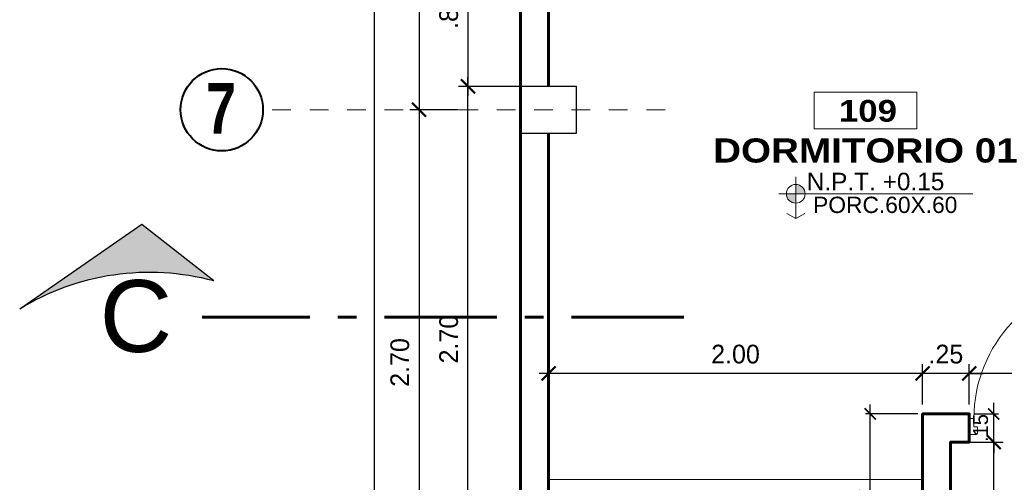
# Model space of a CAD drawing. Header units: metres. Extents: x -13 to 533, y -25 to 219.
# Tile 15 of 99: x -2.68 to 2.59, y 15.33 to 17.81. Entities that reach past the tile are written whole.
import ezdxf
from ezdxf.enums import TextEntityAlignment as Align

# ---------------------------------------------------------------- set-up
doc = ezdxf.new("R2010")
doc.units = ezdxf.units.M
doc.linetypes.add('ACAD_ISO10W100', pattern=[18, 12, -3, 0, -3])
doc.linetypes.add('DASHDOT', pattern=[1, 0.5, -0.25, 0, -0.25])
for name, color, linetype, lineweight in [('COLUMNAS', 5, 'Continuous', 80), ('CORTES', 252, 'Continuous', 25), ('COTAS', 4, 'Continuous', 13), ('EJES', 251, 'Continuous', 20), ('NPT', 255, 'Continuous', 13), ('Pluma 0.2', 252, 'Continuous', 20), ('PLUMA 0.8', 1, 'Continuous', 60), ('TEXTO', 14, 'Continuous', 40), ('Textos', 7, 'Continuous', 0), ('VANOS', 254, 'Continuous', 20)]:
    doc.layers.add(name, color=color, linetype=linetype, lineweight=lineweight)
doc.layers.add('PLUMA 0.05', color=7, linetype='Continuous', lineweight=5, true_color=0x9c9c9c)
doc.styles.add('ARIAL BLACK', font='txt', dxfattribs={"height": 0.1})
doc.styles.add('ARIALREG', font='arial.ttf')
doc.styles.add('joe1', font='impact.ttf')
doc.styles.add('STYLE1', font='arial.ttf', dxfattribs={"height": 0.3})
doc.styles.add('TEXTOCENT', font='GOTHIC.TTF')
doc.dimstyles.new('PLANTA50', dxfattribs={"dimscale": 0.5, "dimtxt": 0.2, "dimasz": 0.15, "dimexe": 0.1, "dimexo": 0.1, "dimgap": 0.1, "dimtad": 2, "dimzin": 7, "dimdsep": 46, "dimtxsty": 'TEXTOCENT', "dimblk": 'ARCHTICK', "dimcen": 0.2, "dimdle": 0.1, "dimclrd": 8, "dimclre": 8, "dimclrt": 256, "dimaunit": 1, "dimadec": 0, "dimazin": 0, "dimtfac": 1, "dimtix": 1, "dimtmove": 2, "dimatfit": 3, "dimldrblk": 'ARCHTICK', "dimfxl": 1, "dimtolj": 1, "dimtzin": 0, "dimarcsym": 0})

# ---------------------------------------------------------------- blocks, each defined once
blk = doc.blocks.new('A$C387263C3')
at = {"layer": 'PLUMA 0.05', "lineweight": 9}
blk.add_arc((0.0378, 0.108), 0.9309, 0, 86.67443, dxfattribs=at)
at = {"layer": 'Pluma 0.2', "lineweight": 9}
for p, q in [((0.0005, 0.997), (0.0005, 1.0044)), ((0.0005, 1.0044), (0.0035, 1.0044)), ((0.0005, 0.997), (0.0005, 1.0044)), ((0.0005, 1.0044), (0.0035, 1.0044)), ((0.0035, 0.997), (0.0005, 0.997)), ((0.0035, 0.997), (0.0005, 0.997)), ((0.0035, 0.9893), (0.0035, 1.0121)), ((0.0035, 0.9893), (0.0035, 1.0121)), ((0.0035, 1.0044), (0.0035, 0.997)), ((0.0035, 1.0044), (0.0035, 0.997)), ((0.0216, 1.018), (0.0123, 1.0203)), ((0.0216, 1.018), (0.0123, 1.0203)), ((0.0216, 0.9835), (0.0216, 1.018)), ((0.0216, 0.9835), (0.0216, 1.018)), ((0.0216, 1.0109), (0.0277, 1.0109)), ((0.0216, 1.0109), (0.0277, 1.0109)), ((0.0216, 0.9906), (0.0277, 0.9906)), ((0.0216, 0.9906), (0.0277, 0.9906)), ((0.0277, 0.9906), (0.0277, 1.0109)), ((0.0277, 0.9906), (0.0277, 1.0109)), ((0.0334, 1.027), (0.0378, 1.027)), ((0.0334, 1.027), (0.0378, 1.027)), ((0.0918, 1.0373), (0.0378, 1.0373)), ((0.0378, 1.0373), (0.0918, 1.0373)), ((0.0378, 0.9705), (0.0378, 1.0373)), ((0.0918, 1.0373), (0.0378, 1.0373)), ((0.0378, 1.0373), (0.0918, 1.0373)), ((0.0378, 0.9705), (0.0378, 1.0373)), ((0.0918, 0.9362), (0.0918, 1.0373)), ((0.0918, 0.9362), (0.0918, 1.0373)), ((0.0962, 1.027), (0.0918, 1.027)), ((0.0962, 1.027), (0.0918, 1.027)), ((0.108, 1.0109), (0.1019, 1.0109)), ((0.1019, 0.9906), (0.1019, 1.0109)), ((0.108, 1.0109), (0.1019, 1.0109)), ((0.1019, 0.9906), (0.1019, 1.0109)), ((0.108, 0.9906), (0.1019, 0.9906)), ((0.108, 0.9906), (0.1019, 0.9906)), ((0.108, 1.018), (0.1192, 1.0203)), ((0.108, 1.018), (0.1192, 1.0203)), ((0.108, 0.9835), (0.108, 1.018)), ((0.108, 0.9835), (0.108, 1.018)), ((0.128, 0.9893), (0.128, 1.0121)), ((0.128, 0.9893), (0.128, 1.0121)), ((0.0216, 0.9835), (0.0123, 0.9812)), ((0.0216, 0.9835), (0.0123, 0.9812)), ((0.0334, 0.9744), (0.0378, 0.9744)), ((0.0334, 0.9744), (0.0378, 0.9744)), ((0.0706, 0.9705), (0.0378, 0.9705)), ((0.0706, 0.9705), (0.0378, 0.9705)), ((0.0447, 0.9683), (0.0378, 0.9683)), ((0.0447, 0.9683), (0.0378, 0.9683)), ((0.0447, 0.9614), (0.0447, 0.9683)), ((0.0447, 0.9614), (0.0447, 0.9683)), ((0.0468, 0.9683), (0.0684, 0.9683)), ((0.0684, 0.9683), (0.0468, 0.9683)), ((0.0468, 0.5394), (0.0468, 0.9683)), ((0.0468, 0.514), (0.0468, 0.9683)), ((0.0468, 0.9683), (0.0684, 0.9683)), ((0.0684, 0.9683), (0.0468, 0.9683)), ((0.0468, 0.5394), (0.0468, 0.9683)), ((0.0468, 0.514), (0.0468, 0.9683)), ((0.0684, 0.9293), (0.0676, 0.9285)), ((0.0684, 0.9293), (0.0676, 0.9285)), ((0.0684, 0.9276), (0.0676, 0.9285)), ((0.0684, 0.9276), (0.0676, 0.9285)), ((0.0684, 0.9293), (0.0684, 0.9683)), ((0.0684, 0.9293), (0.0684, 0.9683)), ((0.0684, 0.5394), (0.0684, 0.9276)), ((0.0684, 0.514), (0.0684, 0.9276)), ((0.0684, 0.5394), (0.0684, 0.9276)), ((0.0684, 0.514), (0.0684, 0.9276)), ((0.0706, 0.9293), (0.0706, 0.9705)), ((0.0706, 0.9293), (0.0706, 0.9705)), ((0.0849, 0.9293), (0.0706, 0.9293)), ((0.0849, 0.9293), (0.0706, 0.9293)), ((0.0754, 0.2225), (0.0754, 0.9293)), ((0.0754, 0.2225), (0.0754, 0.9293)), ((0.0818, 0.2225), (0.0818, 0.9293)), ((0.0818, 0.2225), (0.0818, 0.9293)), ((0.0849, 0.9293), (0.0918, 0.9362)), ((0.0849, 0.9293), (0.0918, 0.9362)), ((0.0882, 0.2193), (0.0882, 0.9325)), ((0.0882, 0.2193), (0.0882, 0.9325)), ((0.09, 0.2174), (0.09, 0.9344)), ((0.09, 0.2174), (0.09, 0.9344)), ((0.0962, 0.9744), (0.0918, 0.9744)), ((0.0962, 0.9744), (0.0918, 0.9744)), ((0.0918, 0.2156), (0.0918, 0.9362)), ((0.0918, 0.2156), (0.0918, 0.9362)), ((0.108, 0.9835), (0.1192, 0.9812)), ((0.108, 0.9835), (0.1192, 0.9812)), ((0.0468, 0.5394), (0.0468, 0.1835)), ((0.0468, 0.5394), (0.0468, 0.1835)), ((0.0684, 0.5394), (0.0684, 0.2242)), ((0.0684, 0.5394), (0.0684, 0.2242)), ((0.0468, 0.514), (0.0468, 0.1835)), ((0.0468, 0.514), (0.0468, 0.1835)), ((0.0684, 0.514), (0.0684, 0.2242)), ((0.0684, 0.514), (0.0684, 0.2242)), ((0.0684, 0.2242), (0.0676, 0.2233)), ((0.0684, 0.2242), (0.0676, 0.2233)), ((0.0684, 0.2225), (0.0676, 0.2233)), ((0.0684, 0.2225), (0.0676, 0.2233)), ((0.0684, 0.2225), (0.0684, 0.1835)), ((0.0684, 0.2225), (0.0684, 0.1835)), ((0.0706, 0.2225), (0.0706, 0.1813)), ((0.0849, 0.2225), (0.0706, 0.2225)), ((0.0706, 0.2225), (0.0706, 0.1813)), ((0.0849, 0.2225), (0.0706, 0.2225)), ((0.0849, 0.2225), (0.0918, 0.2156)), ((0.0849, 0.2225), (0.0918, 0.2156)), ((0.0918, 0.2156), (0.0918, 0.1145)), ((0.0918, 0.2156), (0.0918, 0.1145)), ((0.0447, 0.1835), (0.0378, 0.1835)), ((0.0447, 0.1835), (0.0378, 0.1835)), ((0.0378, 0.1813), (0.0378, 0.1145)), ((0.0706, 0.1813), (0.0378, 0.1813)), ((0.0378, 0.1813), (0.0378, 0.1145)), ((0.0706, 0.1813), (0.0378, 0.1813)), ((0.0447, 0.1904), (0.0447, 0.1835)), ((0.0447, 0.1904), (0.0447, 0.1835)), ((0.0468, 0.1835), (0.0684, 0.1835)), ((0.0684, 0.1835), (0.0468, 0.1835)), ((0.0468, 0.1835), (0.0684, 0.1835)), ((0.0684, 0.1835), (0.0468, 0.1835)), ((0, 0), (0, 0.108)), ((0, 0.108), (0.0313, 0.108)), ((0, 0), (0, 0.108)), ((0, 0.108), (0.0313, 0.108)), ((0.0313, 0.0518), (0.0313, 0.108)), ((0.0313, 0.0518), (0.0313, 0.108)), ((0.0335, 0.054), (0.0335, 0.108)), ((0.0335, 0.108), (0.0356, 0.108)), ((0.0335, 0.054), (0.0335, 0.108)), ((0.0335, 0.108), (0.0356, 0.108)), ((0.0356, 0.054), (0.0356, 0.108)), ((0.0356, 0.054), (0.0356, 0.108)), ((0.0918, 0.1145), (0.0378, 0.1145)), ((0.0378, 0.1145), (0.0918, 0.1145)), ((0.0918, 0.1145), (0.0378, 0.1145)), ((0.0378, 0.1145), (0.0918, 0.1145)), ((0.0378, 0.1102), (0.0378, 0.1123)), ((0.0918, 0.1123), (0.0378, 0.1123)), ((0.0378, 0.1102), (0.0378, 0.1123)), ((0.0918, 0.1123), (0.0378, 0.1123)), ((0.0378, 0.1102), (0.0918, 0.1102)), ((0.0378, 0.1102), (0.0918, 0.1102)), ((0.0918, 0.1123), (0.0918, 0.1102)), ((0.0918, 0.1123), (0.0918, 0.1102)), ((0.9687, 0.0518), (0.9687, 0.108)), ((1, 0.108), (0.9687, 0.108)), ((0.9687, 0.0518), (0.9687, 0.108)), ((1, 0.108), (0.9687, 0.108)), ((1, 0), (1, 0.108)), ((1, 0), (1, 0.108)), ((0, 0), (0.0471, 0)), ((0, 0), (0.0471, 0)), ((0.0313, 0.0518), (0.054, 0.0518)), ((0.0313, 0.0518), (0.054, 0.0518)), ((0.0356, 0.054), (0.0335, 0.054)), ((0.0356, 0.054), (0.0335, 0.054)), ((0.0471, 0), (0.054, 0.0069)), ((0.0471, 0), (0.054, 0.0069)), ((0.054, 0.0069), (0.054, 0.0518)), ((0.054, 0.0069), (0.054, 0.0518)), ((0.9687, 0.0518), (0.946, 0.0518)), ((0.946, 0.0069), (0.946, 0.0518)), ((0.9687, 0.0518), (0.946, 0.0518)), ((0.946, 0.0069), (0.946, 0.0518)), ((0.9529, 0), (0.946, 0.0069)), ((0.9529, 0), (0.946, 0.0069)), ((1, 0), (0.9529, 0)), ((1, 0), (0.9529, 0))]:
    blk.add_line(p, q, dxfattribs=at)
for centre, major_axis, ratio, start_param, end_param in [((0.0116, 1.0121), (0.00575, 0.00575), 1, 0.703792, 2.356194), ((0.0116, 1.0121), (0.00575, 0.00575), 1, 0.703792, 2.356194), ((0.0116, 0.9893), (0.00575, -0.00575), 1, 3.926991, 5.579394), ((0.0116, 0.9893), (0.00575, -0.00575), 1, 3.926991, 5.579394), ((0.0078, 1.0271), (0.0182, 0.0182), 1, -1.468973, -0.787147), ((0.0078, 1.0271), (0.0182, 0.0182), 1, -1.468973, -0.787147), ((0.0078, 0.9744), (0.0182, -0.0182), 1, 0.787147, 1.468973), ((0.0078, 0.9744), (0.0182, -0.0182), 1, 0.787147, 1.468973), ((0.1218, 1.0271), (0.0182, -0.0182), 1, 3.92874, 4.610566), ((0.1218, 1.0271), (0.0182, -0.0182), 1, 3.92874, 4.610566), ((0.1218, 0.9744), (0.0182, 0.0182), 1, 1.672619, 2.354445), ((0.1218, 0.9744), (0.0182, 0.0182), 1, 1.672619, 2.354445), ((0.1198, 1.0121), (0.00575, 0.00575), 1, -0.785398, 0.867005), ((0.1198, 1.0121), (0.00575, 0.00575), 1, -0.785398, 0.867005), ((0.1198, 0.9893), (0.00575, -0.00575), 1, 5.41618, 7.068584), ((0.1198, 0.9893), (0.00575, -0.00575), 1, 5.41618, 7.068584), ((0.0447, 0.9683), (0.00485, -0.00485), 1, 3.926991, 5.497787), ((0.0447, 0.9683), (0.00485, -0.00485), 1, 3.926991, 5.497787), ((0.0447, 0.1835), (0.00485, 0.00485), 1, 0.785398, 2.356194), ((0.0447, 0.1835), (0.00485, 0.00485), 1, 0.785398, 2.356194), ((0.0356, 0.1102), (0.00153, 0.00153), 0.999998, 2.531896, 8.815081), ((0.0356, 0.1102), (0.00153, 0.00153), 0.999998, 2.531896, 8.815081)]:
    blk.add_ellipse(centre, major_axis=major_axis, ratio=ratio, start_param=start_param, end_param=end_param, dxfattribs=at)
blk = doc.blocks.new('_ARCHTICK')
at = {"color": 0, "linetype": 'ByBlock', "const_width": 0.15}
blk.add_lwpolyline([(-0.5, -0.5), (0.5, 0.5)], dxfattribs=at)
blk = doc.blocks.new('*D131')
at = {"layer": 'COTAS', "color": 8, "lineweight": -2, "transparency": 16777216}
for p, q in [((-0.7818, 20.05), (-0.7818, -0.05)), ((-0.05, 20), (-0.8318, 20)), ((-0.1, 0), (-0.8318, 0))]:
    blk.add_line(p, q, dxfattribs=at)
at = {"layer": 'Defpoints', "color": 0, "lineweight": 5, "transparency": 16777216}
for p in [(0, 20), (-0.7818, 0), (-0.05, 0)]:
    blk.add_point(p, dxfattribs=at)
at = {"layer": 'COTAS', "color": 8, "lineweight": -2, "transparency": 16777216, "xscale": 0.075, "yscale": 0.075, "zscale": 0.075}
for p, rotation in [((-0.7818, 20), 90), ((-0.7818, 0), 270)]:
    blk.add_blockref('_ARCHTICK', p, dxfattribs=dict(at, rotation=rotation))
at = {"layer": 'COTAS', "transparency": 16777216, "insert": (-0.8844, 10), "char_height": 0.1, "attachment_point": 5, "rotation": 90, "style": 'TEXTOCENT'}
blk.add_mtext('\\A1;20.00', dxfattribs=at)
blk = doc.blocks.new('*D145')
at = {"layer": 'COTAS', "color": 8, "lineweight": -2, "transparency": 16777216}
for p, q in [((-0.2808, 14.7), (-0.2808, 17.5)), ((-0.05, 17.45), (-0.3308, 17.45)), ((-0.05, 14.75), (-0.3308, 14.75))]:
    blk.add_line(p, q, dxfattribs=at)
at = {"layer": 'Defpoints', "color": 0, "lineweight": 5, "transparency": 16777216}
for p in [(-0.2808, 17.45), (0, 17.45), (0, 14.75)]:
    blk.add_point(p, dxfattribs=at)
at = {"layer": 'COTAS', "color": 8, "lineweight": -2, "transparency": 16777216, "xscale": 0.075, "yscale": 0.075, "zscale": 0.075}
for p, rotation in [((-0.2808, 17.45), 90), ((-0.2808, 14.75), 270)]:
    blk.add_blockref('_ARCHTICK', p, dxfattribs=dict(at, rotation=rotation))
at = {"layer": 'COTAS', "transparency": 16777216, "insert": (-0.3833, 16.1), "char_height": 0.1, "attachment_point": 5, "rotation": 90, "style": 'TEXTOCENT'}
blk.add_mtext('\\A1;2.70', dxfattribs=at)
blk = doc.blocks.new('*D151')
at = {"layer": 'COTAS', "color": 8, "lineweight": -2, "transparency": 16777216}
for p, q in [((-0.5421, 17.375), (-0.5421, 14.575)), ((-0.3308, 17.325), (-0.5921, 17.325)), ((-0.3308, 14.625), (-0.5921, 14.625))]:
    blk.add_line(p, q, dxfattribs=at)
at = {"layer": 'Defpoints', "color": 0, "lineweight": 5, "transparency": 16777216}
for p in [(-0.2808, 17.325), (-0.5421, 14.625), (-0.2808, 14.625)]:
    blk.add_point(p, dxfattribs=at)
at = {"layer": 'COTAS', "color": 8, "lineweight": -2, "transparency": 16777216, "xscale": 0.075, "yscale": 0.075, "zscale": 0.075}
for p, rotation in [((-0.5421, 17.325), 90), ((-0.5421, 14.625), 270)]:
    blk.add_blockref('_ARCHTICK', p, dxfattribs=dict(at, rotation=rotation))
at = {"layer": 'COTAS', "transparency": 16777216, "insert": (-0.6446, 15.975), "char_height": 0.1, "attachment_point": 5, "rotation": 90, "style": 'TEXTOCENT'}
blk.add_mtext('\\A1;2.70', dxfattribs=at)
blk = doc.blocks.new('*D152')
at = {"layer": 'COTAS', "color": 8, "lineweight": -2, "transparency": 16777216}
for p, q in [((-0.5421, 20.05), (-0.5421, 17.275)), ((-0.3308, 20), (-0.5921, 20)), ((-0.3308, 17.325), (-0.5921, 17.325))]:
    blk.add_line(p, q, dxfattribs=at)
at = {"layer": 'Defpoints', "color": 0, "lineweight": 5, "transparency": 16777216}
for p in [(-0.2808, 20), (-0.5421, 17.325), (-0.2808, 17.325)]:
    blk.add_point(p, dxfattribs=at)
at = {"layer": 'COTAS', "color": 8, "lineweight": -2, "transparency": 16777216, "xscale": 0.075, "yscale": 0.075, "zscale": 0.075}
for p, rotation in [((-0.5421, 20), 90), ((-0.5421, 17.325), 270)]:
    blk.add_blockref('_ARCHTICK', p, dxfattribs=dict(at, rotation=rotation))
at = {"layer": 'COTAS', "transparency": 16777216, "insert": (-0.6446, 18.6625), "char_height": 0.1, "attachment_point": 5, "rotation": 90, "style": 'TEXTOCENT'}
blk.add_mtext('\\A1;2.68', dxfattribs=at)
blk = doc.blocks.new('A$C7ABB6997')
at = {"layer": 'EJES', "color": 250, "linetype": 'DASHDOT', "ltscale": 0.01}
blk.add_line((0.22, 0.6), (0.22, 2.75), dxfattribs=at)
at = {"layer": 'EJES', "color": 250, "lineweight": 40}
blk.add_circle((0.22, 2.97), 0.22, dxfattribs=at)
blk = doc.blocks.new('*D162')
at = {"layer": 'COTAS', "color": 251, "linetype": 'Continuous', "lineweight": -2, "transparency": 16777216}
for p, q in [((1.8698, 14.7), (1.8698, 15.75)), ((2.125, 15.7), (1.8448, 15.7)), ((2.1256, 14.75), (1.8448, 14.75))]:
    blk.add_line(p, q, dxfattribs=at)
at = {"layer": 'Defpoints', "color": 0, "linetype": 'Continuous', "lineweight": 5, "transparency": 16777216}
for p in [(1.8698, 15.7), (2.15, 15.7), (2.1506, 14.75)]:
    blk.add_point(p, dxfattribs=at)
at = {"layer": 'COTAS', "color": 251, "linetype": 'Continuous', "lineweight": -2, "transparency": 16777216, "xscale": 0.06, "yscale": 0.06, "zscale": 0.06}
for p, rotation in [((1.8698, 15.7), 90), ((1.8698, 14.75), 270)]:
    blk.add_blockref('_ARCHTICK', p, dxfattribs=dict(at, rotation=rotation))
at = {"layer": 'COTAS', "color": 2, "linetype": 'Continuous', "lineweight": 5, "transparency": 16777216, "insert": (1.7998, 15.225), "char_height": 0.08, "attachment_point": 5, "rotation": 90}
blk.add_mtext('\\A1;.95', dxfattribs=at)
blk = doc.blocks.new('*D163')
at = {"layer": 'COTAS', "color": 8, "lineweight": -2, "transparency": 16777216}
for p, q in [((2.1494, 15.75), (2.1494, 15.9666)), ((2.3994, 15.75), (2.3994, 15.9666)), ((2.1494, 15.9166), (2.0744, 15.9166)), ((2.3994, 15.9166), (2.1494, 15.9166)), ((2.3994, 15.9166), (2.4744, 15.9166))]:
    blk.add_line(p, q, dxfattribs=at)
at = {"layer": 'Defpoints', "color": 0, "lineweight": 5, "transparency": 16777216}
for p in [(2.1494, 15.9166), (2.1494, 15.7), (2.3994, 15.7)]:
    blk.add_point(p, dxfattribs=at)
at = {"layer": 'COTAS', "color": 8, "lineweight": -2, "transparency": 16777216, "xscale": 0.075, "yscale": 0.075, "zscale": 0.075}
blk.add_blockref('_ARCHTICK', (2.1494, 15.9166), dxfattribs=at)
at = {"layer": 'COTAS', "color": 8, "lineweight": -2, "transparency": 16777216, "xscale": 0.075, "yscale": 0.075, "zscale": 0.075, "rotation": 180}
blk.add_blockref('_ARCHTICK', (2.3994, 15.9166), dxfattribs=at)
at = {"layer": 'COTAS', "transparency": 16777216, "insert": (2.2744, 16.0192), "char_height": 0.1, "attachment_point": 5, "style": 'TEXTOCENT'}
blk.add_mtext('\\A1;.25', dxfattribs=at)
blk = doc.blocks.new('*D164')
at = {"layer": 'COTAS', "color": 8, "lineweight": -2, "transparency": 16777216}
for p, q in [((0.15, 15.75), (0.15, 15.9666)), ((2.1494, 15.75), (2.1494, 15.9666)), ((2.1994, 15.9166), (0.1, 15.9166))]:
    blk.add_line(p, q, dxfattribs=at)
at = {"layer": 'Defpoints', "color": 0, "lineweight": 5, "transparency": 16777216}
for p in [(0.15, 15.9166), (0.15, 15.7), (2.1494, 15.7)]:
    blk.add_point(p, dxfattribs=at)
at = {"layer": 'COTAS', "color": 8, "lineweight": -2, "transparency": 16777216, "xscale": 0.075, "yscale": 0.075, "zscale": 0.075, "rotation": 180}
blk.add_blockref('_ARCHTICK', (0.15, 15.9166), dxfattribs=at)
at = {"layer": 'COTAS', "color": 8, "lineweight": -2, "transparency": 16777216, "xscale": 0.075, "yscale": 0.075, "zscale": 0.075}
blk.add_blockref('_ARCHTICK', (2.1494, 15.9166), dxfattribs=at)
at = {"layer": 'COTAS', "transparency": 16777216, "insert": (1.1497, 16.0192), "char_height": 0.1, "attachment_point": 5, "style": 'TEXTOCENT'}
blk.add_mtext('\\A1;2.00', dxfattribs=at)
blk = doc.blocks.new('*D167')
at = {"layer": 'COTAS', "color": 8, "lineweight": -2, "transparency": 16777216}
for p, q in [((2.3994, 15.75), (2.3994, 15.9666)), ((3.1994, 15.7498), (3.1994, 15.9666)), ((3.2494, 15.9166), (2.3494, 15.9166))]:
    blk.add_line(p, q, dxfattribs=at)
at = {"layer": 'Defpoints', "color": 0, "lineweight": 5, "transparency": 16777216}
for p in [(2.3994, 15.9166), (2.3994, 15.7), (3.1994, 15.6998)]:
    blk.add_point(p, dxfattribs=at)
at = {"layer": 'COTAS', "color": 8, "lineweight": -2, "transparency": 16777216, "xscale": 0.075, "yscale": 0.075, "zscale": 0.075, "rotation": 180}
blk.add_blockref('_ARCHTICK', (2.3994, 15.9166), dxfattribs=at)
at = {"layer": 'COTAS', "color": 8, "lineweight": -2, "transparency": 16777216, "xscale": 0.075, "yscale": 0.075, "zscale": 0.075}
blk.add_blockref('_ARCHTICK', (3.1994, 15.9166), dxfattribs=at)
at = {"layer": 'COTAS', "transparency": 16777216, "insert": (2.7994, 16.0192), "char_height": 0.1, "attachment_point": 5, "style": 'TEXTOCENT'}
blk.add_mtext('\\A1;.80', dxfattribs=at)
blk = doc.blocks.new('A$C28C3425A')
at = {"layer": 'CORTES'}
h = blk.add_hatch(color=256, dxfattribs=at)
h.dxf.hatch_style = 1
h.paths.add_polyline_path([(0.5651, 0.6663), (0, 0.2222, -0.206782), (1.5253, 0)])
for p, q in [((0.5651, 0.6663), (0, 0.2222)), ((1.5253, 0), (0.5651, 0.6663))]:
    blk.add_line(p, q, dxfattribs=at)
blk.add_arc((0.5056, -1.6542), 1.9433, 58.34748, 105.07982, dxfattribs=at)
blk = doc.blocks.new('rtyjety')
at = {"layer": 'NPT', "lineweight": 20, "extrusion": (-1.47885e-11, -2.65303e-07, 1)}
h = blk.add_hatch(color=256, dxfattribs=at)
h.paths.add_polyline_path([(-24.4202, -23.5312), (-24.4202, -23.6249), (-24.3264, -23.6249, 0.414214)])
h.paths.add_polyline_path([(-24.4202, -23.6249), (-24.5139, -23.6249, 0.414214), (-24.4202, -23.7187)])
at = {"layer": 'NPT', "lineweight": 20, "extrusion": (-1.2658e-11, -2.65304e-07, 1)}
for p, q in [((-24.4202, -23.4537, 0), (-24.4202, -23.8712, 0)), ((-24.5882, -23.6249, 0), (-22.6454, -23.6249, 0)), ((-24.4202, -23.8712, 0), (-24.5106, -23.8231, 0)), ((-24.4202, -23.8712, 0), (-24.3297, -23.8231, 0))]:
    blk.add_line(p, q, dxfattribs=at)
blk.add_circle((-24.4202, -23.6249, 0), 0.0938, dxfattribs=at)
blk = doc.blocks.new('NOMBRES AMBIENTES DIFER 1')
at = {"layer": 'Textos', "color": 8}
blk.add_lwpolyline([(0.243, 1.342), (1.6, 1.342), (1.6, 0.858), (0.243, 0.858)], close=True, dxfattribs=at)
at = {"layer": 'NPT', "extrusion": (1.2658e-11, 2.65304e-07, 1), "xscale": 1.318472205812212, "yscale": 1.318472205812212, "zscale": 1.318472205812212, "rotation": 359.9999999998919}
blk.add_blockref('rtyjety', (32.197, 31.148, 0), dxfattribs=at)
at = {"layer": 'Textos', "color": 30, "style": 'STYLE1'}
blk.add_text('N.P.T.', height=0.2307, rotation=360, dxfattribs=at).set_placement((0.145, 0.046))
at = {"layer": 'Textos', "color": 8, "style": 'ARIAL BLACK'}
blk.add_attdef('B-300', text='', height=0.287, rotation=360, dxfattribs=at).set_placement((0.954, 0.951), align=Align.CENTER)
at = {"layer": 'Textos', "style": 'ARIAL BLACK'}
blk.add_attdef('NOMBRE', text='', height=0.319, rotation=360, dxfattribs=at).set_placement((1.012, 0.413), align=Align.CENTER)
at = {"layer": 'Textos', "color": 30, "style": 'STYLE1'}
blk.add_attdef('0.00', (1.149, 0.046), '', height=0.231, rotation=360, dxfattribs=at)
at = {"layer": 'Textos', "color": 35, "style": 'STYLE1'}
for tag, p in [('PISO:', (0.186, -0.468)), ('SERIE', (0.161, -0.763)), ('COLOR', (0.119, -1.093))]:
    blk.add_attdef(tag, p, '', height=0.215, rotation=360, dxfattribs=at)
blk = doc.blocks.new('YE')
at = {"layer": 'COLUMNAS', "color": 160, "linetype": 'Continuous', "lineweight": 30}
blk.add_lwpolyline([(299.7628, 95.7808), (299.4628, 95.7808), (299.4628, 95.5308), (299.7628, 95.5308)], close=True, dxfattribs=at)
blk = doc.blocks.new('*D491')
at = {"layer": 'COTAS', "color": 8, "lineweight": -2, "transparency": 16777216}
for p, q in [((-0.2808, 18.3), (-0.2808, 17.4)), ((0.1, 18.25), (-0.3308, 18.25)), ((0.1, 17.45), (-0.3308, 17.45))]:
    blk.add_line(p, q, dxfattribs=at)
at = {"layer": 'Defpoints', "color": 0, "lineweight": 5, "transparency": 16777216}
for p in [(0.15, 18.25), (-0.2808, 17.45), (0.15, 17.45)]:
    blk.add_point(p, dxfattribs=at)
at = {"layer": 'COTAS', "color": 8, "lineweight": -2, "transparency": 16777216, "xscale": 0.075, "yscale": 0.075, "zscale": 0.075}
for p, rotation in [((-0.2808, 18.25), 90), ((-0.2808, 17.45), 270)]:
    blk.add_blockref('_ARCHTICK', p, dxfattribs=dict(at, rotation=rotation))
at = {"layer": 'COTAS', "transparency": 16777216, "insert": (-0.3833, 17.85), "char_height": 0.1, "attachment_point": 5, "rotation": 90, "style": 'TEXTOCENT'}
blk.add_mtext('\\A1;.80', dxfattribs=at)
blk = doc.blocks.new('*D570')
at = {"layer": 'COTAS', "color": 8, "lineweight": -2, "transparency": 16777216}
for p, q in [((2.53, 14.7), (2.53, 15.6)), ((2.35, 15.55), (2.58, 15.55)), ((2.2, 14.75), (2.58, 14.75))]:
    blk.add_line(p, q, dxfattribs=at)
at = {"layer": 'Defpoints', "color": 0, "lineweight": 5, "transparency": 16777216}
for p in [(2.3, 15.55), (2.53, 15.55), (2.15, 14.75)]:
    blk.add_point(p, dxfattribs=at)
at = {"layer": 'COTAS', "color": 8, "lineweight": -2, "transparency": 16777216, "xscale": 0.075, "yscale": 0.075, "zscale": 0.075}
for p, rotation in [((2.53, 15.55), 90), ((2.53, 14.75), 270)]:
    blk.add_blockref('_ARCHTICK', p, dxfattribs=dict(at, rotation=rotation))
at = {"layer": 'COTAS', "transparency": 16777216, "insert": (2.6325, 15.15), "char_height": 0.1, "attachment_point": 5, "rotation": 90, "style": 'TEXTOCENT'}
blk.add_mtext('\\A1;.80', dxfattribs=at)
blk = doc.blocks.new('*D571')
at = {"layer": 'COTAS', "color": 251, "linetype": 'Continuous', "lineweight": -2, "transparency": 16777216}
for p, q in [((2.53, 15.7), (2.53, 15.76)), ((2.4244, 15.7), (2.555, 15.7)), ((2.53, 15.55), (2.53, 15.7)), ((2.325, 15.55), (2.555, 15.55)), ((2.53, 15.55), (2.53, 15.49))]:
    blk.add_line(p, q, dxfattribs=at)
at = {"layer": 'Defpoints', "color": 0, "linetype": 'Continuous', "lineweight": 5, "transparency": 16777216}
for p in [(2.3994, 15.7), (2.53, 15.7), (2.3, 15.55)]:
    blk.add_point(p, dxfattribs=at)
at = {"layer": 'COTAS', "color": 251, "linetype": 'Continuous', "lineweight": -2, "transparency": 16777216, "xscale": 0.06, "yscale": 0.06, "zscale": 0.06}
for p, rotation in [((2.53, 15.7), 270), ((2.53, 15.55), 90)]:
    blk.add_blockref('_ARCHTICK', p, dxfattribs=dict(at, rotation=rotation))
at = {"layer": 'COTAS', "color": 2, "linetype": 'Continuous', "lineweight": 5, "transparency": 16777216, "insert": (2.46, 15.625), "char_height": 0.08, "attachment_point": 5, "rotation": 90}
blk.add_mtext('\\A1;.15', dxfattribs=at)

msp = doc.modelspace()

# ---------------------------------------------------------------- linework, layer by layer
at = {"layer": 'CORTES', "linetype": 'ACAD_ISO10W100', "lineweight": 60, "ltscale": 0.05}
msp.add_lwpolyline([(0.8733, 16.2166), (-1.7014, 16.2166)], dxfattribs=at)
at = {"layer": 'Pluma 0.2'}
msp.add_line((2.15, 15.35), (0.1514, 15.35), dxfattribs=at)
at = {"layer": 'PLUMA 0.8'}
for points in [[(3.1994, 20), (0, 20), (0, 0.25)], [(0.15, 19.75), (0.15, 17.45)], [(0.15, 17.2), (0.15, 14.75)], [(2.3, 14.6), (2.3, 15.55), (2.3994, 15.55), (2.3994, 15.7), (2.15, 15.7), (2.15, 14.75)]]:
    msp.add_lwpolyline(points, dxfattribs=at)

# ---------------------------------------------------------------- block references
at = {"layer": 'COLUMNAS', "linetype": 'Continuous', "lineweight": 50}
msp.add_blockref('YE', (-299.4628, -78.3308), dxfattribs=at)
at = {"layer": 'CORTES', "xscale": -0.68, "yscale": 0.68, "zscale": 0.68}
msp.add_blockref('A$C28C3425A', (-1.6401, 16.2613), dxfattribs=at)
at = {"layer": 'EJES', "ltscale": 0.5, "rotation": 90.00000000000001}
msp.add_blockref('A$C7ABB6997', (1.373, 17.105), dxfattribs=at)
at = {"layer": 'TEXTO'}
ref = msp.add_blockref('NOMBRES AMBIENTES DIFER 1', (1.4719, 16.8764), dxfattribs=dict(at, xscale=0.4044226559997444, yscale=0.4044226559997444, zscale=0.4044226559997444))
ref.add_attrib('B-300', '109', dxfattribs={"layer": 'Textos', "color": 8, "height": 0.1162, "rotation": 360, "style": 'ARIAL BLACK'}).set_placement((1.8578, 17.2612, 0), align=Align.CENTER)
ref.add_attrib('NOMBRE', 'DORMITORIO 01', dxfattribs={"layer": 'Textos', "height": 0.129115, "rotation": 360, "style": 'ARIAL BLACK'}).set_placement((1.8444, 17.0431, 0), align=Align.CENTER)
ref.add_attrib('0.00', '+0.15', (1.9365, 16.8952, 0), dxfattribs={"layer": 'Textos', "color": 30, "height": 0.09331, "rotation": 360, "style": 'STYLE1'})
ref.add_attrib('PISO:', 'PORC.60X.60', (1.5648, 16.7736, 0), dxfattribs={"layer": 'Textos', "color": 35, "height": 0.087127, "rotation": 360, "style": 'STYLE1'})
at = {"layer": 'VANOS', "xscale": -0.8000000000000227, "yscale": 0.8000000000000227, "zscale": 0.8000000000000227}
msp.add_blockref('A$C387263C3', (3.1994, 15.5895), dxfattribs=at)

# ---------------------------------------------------------------- texts
at = {"layer": 'CORTES', "style": 'ARIALREG'}
msp.add_text('C', height=0.384, rotation=360, dxfattribs=at).set_placement((-1.8624, 16.0312), align=Align.RIGHT)
at = {"layer": 'EJES', "style": 'joe1'}
msp.add_text('7', height=0.2695, rotation=359.9993, dxfattribs=at).set_placement((-1.6814, 17.198))

# ---------------------------------------------------------------- dimensions: what is measured, and where the dimension line sits
at = {"layer": 'COTAS'}
for base, p1, p2, angle, picture, middle in [((-0.7818, 0), (0, 20), (-0.05, 0), 90, '*D131', (-0.8844, 10)), ((-0.5421197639, 17.3249998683), (-0.2807852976, 19.9999998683), (-0.2807852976, 17.3249998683), 90, '*D152', (-0.6446350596, 18.6624998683)), ((-0.2808, 17.45), (0.15, 18.25), (0.15, 17.45), 90, '*D491', (-0.3833, 17.85)), ((-0.2808, 17.45), (0, 14.75), (0, 17.45), 90, '*D145', (-0.3833, 16.1)), ((-0.5421, 14.625), (-0.2808, 17.325), (-0.2808, 14.625), 90, '*D151', (-0.6446, 15.975)), ((0.15, 15.9166), (2.1494, 15.7), (0.15, 15.7), 180, '*D164', (1.1497, 16.0192)), ((2.1494, 15.9166), (2.3994, 15.7), (2.1494, 15.7), 180, '*D163', (2.2744, 16.0192)), ((2.3994, 15.9166), (3.1994, 15.6998), (2.3994, 15.7), 180, '*D167', (2.7994, 16.0192)), ((2.53, 15.55), (2.15, 14.75), (2.3, 15.55), 90, '*D570', (2.6325, 15.15))]:
    dim = msp.add_linear_dim(base=base, p1=p1, p2=p2, angle=angle, dimstyle='PLANTA50', dxfattribs=at)
    dim.commit()
    dim.dimension.update_dxf_attribs({"geometry": picture, "text_midpoint": middle})
at = {"layer": 'COTAS', "linetype": 'Continuous', "lineweight": 5}
for base, p1, p2, picture, middle in [((1.8698, 15.7), (2.1506, 14.75), (2.15, 15.7), '*D162', (1.7998, 15.225)), ((2.53, 15.7), (2.3, 15.55), (2.3994, 15.7), '*D571', (2.46, 15.625))]:
    dim = msp.add_linear_dim(base=base, p1=p1, p2=p2, angle=90, dimstyle='PLANTA50', override={"dimtxt": 0.16, "dimasz": 0.12, "dimexe": 0.05, "dimexo": 0.05, "dimgap": 0.06, "dimtad": 1, "dimtxsty": 'Standard', "dimclrd": 251, "dimclre": 251, "dimclrt": 2}, dxfattribs=at)
    dim.commit()
    dim.dimension.update_dxf_attribs({"geometry": picture, "text_midpoint": middle})

doc.saveas('drawing.dxf')
